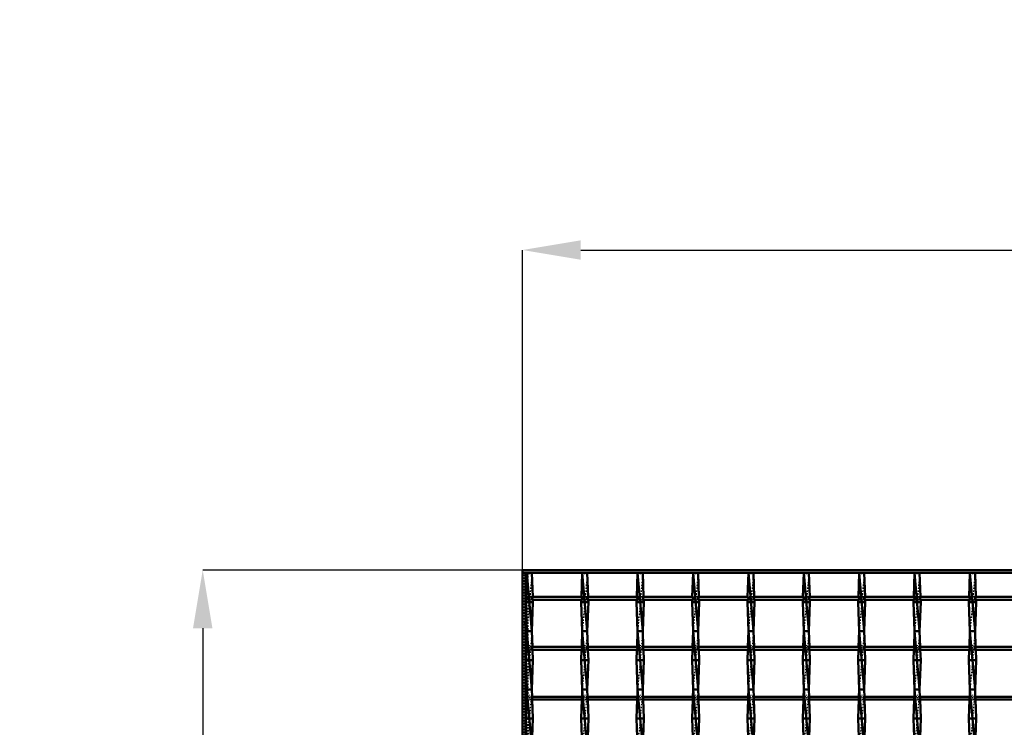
# Model space of a CAD drawing. Header units: millimetres. Extents: x -846 to 532, y -500 to 878.
# Tile 23 of 25: x -846 to -169, y 392 to 878. Entities that reach past the tile are written whole.
import ezdxf

# ---------------------------------------------------------------- set-up
doc = ezdxf.new("R2010")
doc.units = ezdxf.units.MM
doc.linetypes.add('Center', pattern=[1.5, 0.45, -0.5, 0.05, -0.5])
doc.linetypes.add('Dashed', pattern=[2, 1, -1])
for name, color, linetype, lineweight in [('2d ConnectionPoints', 7, 'Continuous', 50), ('AM_0', 7, 'Continuous', 50), ('AM_5', 3, 'Continuous', 25), ('AM_7', 7, 'Center', 25), ('AM_9', 6, 'Dashed', 25)]:
    doc.layers.add(name, color=color, linetype=linetype, lineweight=lineweight)
doc.dimstyles.new('ISO-25', dxfattribs={"dimtxt": 2.5, "dimasz": 2.5, "dimexe": 1.25, "dimexo": 0.625, "dimtad": 1, "dimtxsty": 'Standard', "dimcen": 2.5, "dimadec": 0, "dimazin": 0, "dimtfac": 1, "dimtmove": 0, "dimatfit": 3, "dimfxl": 1, "dimarcsym": 0})

# ---------------------------------------------------------------- blocks, each defined once
blk = doc.blocks.new('3_jmf7zim00uh4y213qtrdlx7em________0_in_LSSP23034382111000100035010_4')
at = {"layer": 'AM_0'}
for p, q in [((-497.03, 498), (-497.62, 481.62)), ((-497.03, 498), (-493.57, 458)), ((-493.57, 498), (-497.03, 498)), ((-493.57, 498), (-492.98, 481.62)), ((-497.69, 479.62), (-497.75, 478)), ((-492.85, 478), (-497.75, 478)), ((-497.75, 478), (-497.03, 458)), ((-492.85, 478), (-493.57, 458)), ((-492.91, 479.62), (-492.85, 478)), ((-497.03, 458), (-497.42, 447.29)), ((-493.57, 458), (-497.03, 458)), ((-497.03, 458), (-493.57, 418)), ((-493.57, 458), (-493.18, 447.29)), ((-497.49, 445.29), (-497.75, 438)), ((-493.11, 445.29), (-492.85, 438)), ((-497.75, 438), (-497.03, 418)), ((-492.85, 438), (-497.75, 438)), ((-492.85, 438), (-493.57, 418)), ((-497.03, 418), (-497.21, 412.96)), ((-493.57, 418), (-497.03, 418)), ((-497.03, 418), (-493.57, 378)), ((-493.57, 418), (-493.39, 412.96)), ((-497.29, 410.96), (-497.75, 398)), ((-493.31, 410.96), (-492.85, 398)), ((-497.75, 398), (-497.06, 378.63)), ((-492.85, 398), (-497.75, 398)), ((-492.85, 398), (-493.54, 378.63))]:
    blk.add_line(p, q, dxfattribs=at)
at = {"layer": 'AM_9'}
for p, q in [((-493.57, 498), (-497.03, 458)), ((-497.62, 481.62), (-497.69, 479.62)), ((-492.98, 481.62), (-492.91, 479.62)), ((-493.57, 458), (-497.03, 418)), ((-497.42, 447.29), (-497.49, 445.29)), ((-493.18, 447.29), (-493.11, 445.29)), ((-493.57, 418), (-497.03, 378)), ((-497.21, 412.96), (-497.29, 410.96)), ((-493.39, 412.96), (-493.31, 410.96))]:
    blk.add_line(p, q, dxfattribs=at)
blk = doc.blocks.new('4_0ent8qy65j3mjumj5evp2ehra________0_in_LSSP23034382111000100035010_4')
at = {"layer": 'AM_0'}
for p, q in [((-458.93, 498), (-459.52, 481.62)), ((-458.93, 498), (-455.47, 458)), ((-455.47, 498), (-458.93, 498)), ((-455.47, 498), (-454.88, 481.62)), ((-459.59, 479.62), (-459.65, 478)), ((-454.75, 478), (-459.65, 478)), ((-459.65, 478), (-458.93, 458)), ((-454.75, 478), (-455.47, 458)), ((-454.81, 479.62), (-454.75, 478)), ((-458.93, 458), (-459.32, 447.29)), ((-455.47, 458), (-458.93, 458)), ((-458.93, 458), (-455.47, 418)), ((-455.47, 458), (-455.08, 447.29)), ((-459.39, 445.29), (-459.65, 438)), ((-455.01, 445.29), (-454.75, 438)), ((-459.65, 438), (-458.93, 418)), ((-454.75, 438), (-459.65, 438)), ((-454.75, 438), (-455.47, 418)), ((-458.93, 418), (-459.11, 412.96)), ((-455.47, 418), (-458.93, 418)), ((-458.93, 418), (-455.47, 378)), ((-455.47, 418), (-455.29, 412.96)), ((-459.19, 410.96), (-459.65, 398)), ((-455.21, 410.96), (-454.75, 398)), ((-459.65, 398), (-458.96, 378.63)), ((-454.75, 398), (-459.65, 398)), ((-454.75, 398), (-455.44, 378.63))]:
    blk.add_line(p, q, dxfattribs=at)
at = {"layer": 'AM_9'}
for p, q in [((-455.47, 498), (-458.93, 458)), ((-459.52, 481.62), (-459.59, 479.62)), ((-454.88, 481.62), (-454.81, 479.62)), ((-455.47, 458), (-458.93, 418)), ((-459.32, 447.29), (-459.39, 445.29)), ((-455.08, 447.29), (-455.01, 445.29)), ((-455.47, 418), (-458.93, 378)), ((-459.11, 412.96), (-459.19, 410.96)), ((-455.29, 412.96), (-455.21, 410.96))]:
    blk.add_line(p, q, dxfattribs=at)
blk = doc.blocks.new('5_xgnts8r4yzye22ken94gie0fa________0_in_LSSP23034382111000100035010_4')
at = {"layer": 'AM_0'}
for p, q in [((-420.83, 498), (-421.42, 481.62)), ((-420.83, 498), (-417.37, 458)), ((-417.37, 498), (-420.83, 498)), ((-417.37, 498), (-416.78, 481.62)), ((-421.49, 479.62), (-421.55, 478)), ((-416.65, 478), (-421.55, 478)), ((-421.55, 478), (-420.83, 458)), ((-416.65, 478), (-417.37, 458)), ((-416.71, 479.62), (-416.65, 478)), ((-420.83, 458), (-421.22, 447.29)), ((-417.37, 458), (-420.83, 458)), ((-420.83, 458), (-417.37, 418)), ((-417.37, 458), (-416.98, 447.29)), ((-421.29, 445.29), (-421.55, 438)), ((-416.91, 445.29), (-416.65, 438)), ((-421.55, 438), (-420.83, 418)), ((-416.65, 438), (-421.55, 438)), ((-416.65, 438), (-417.37, 418)), ((-420.83, 418), (-421.01, 412.96)), ((-417.37, 418), (-420.83, 418)), ((-420.83, 418), (-417.37, 378)), ((-417.37, 418), (-417.19, 412.96)), ((-421.09, 410.96), (-421.55, 398)), ((-417.11, 410.96), (-416.65, 398)), ((-416.65, 398), (-421.55, 398)), ((-421.55, 398), (-420.86, 378.63)), ((-416.65, 398), (-417.34, 378.63))]:
    blk.add_line(p, q, dxfattribs=at)
at = {"layer": 'AM_9'}
for p, q in [((-417.37, 498), (-420.83, 458)), ((-421.42, 481.62), (-421.49, 479.62)), ((-416.78, 481.62), (-416.71, 479.62)), ((-417.37, 458), (-420.83, 418)), ((-421.22, 447.29), (-421.29, 445.29)), ((-416.98, 447.29), (-416.91, 445.29)), ((-417.37, 418), (-420.83, 378)), ((-421.01, 412.96), (-421.09, 410.96)), ((-417.19, 412.96), (-417.11, 410.96))]:
    blk.add_line(p, q, dxfattribs=at)
blk = doc.blocks.new('6_eud848mx5cnmzd3usw3zmjzfd________0_in_LSSP23034382111000100035010_4')
at = {"layer": 'AM_0'}
for p, q in [((-382.73, 498), (-383.32, 481.62)), ((-382.73, 498), (-379.27, 458)), ((-379.27, 498), (-382.73, 498)), ((-379.27, 498), (-378.68, 481.62)), ((-383.39, 479.62), (-383.45, 478)), ((-378.55, 478), (-383.45, 478)), ((-383.45, 478), (-382.73, 458)), ((-378.55, 478), (-379.27, 458)), ((-378.61, 479.62), (-378.55, 478)), ((-382.73, 458), (-383.12, 447.29)), ((-379.27, 458), (-382.73, 458)), ((-382.73, 458), (-379.27, 418)), ((-379.27, 458), (-378.88, 447.29)), ((-383.19, 445.29), (-383.45, 438)), ((-378.81, 445.29), (-378.55, 438)), ((-383.45, 438), (-382.73, 418)), ((-378.55, 438), (-383.45, 438)), ((-378.55, 438), (-379.27, 418)), ((-382.73, 418), (-382.91, 412.96)), ((-379.27, 418), (-382.73, 418)), ((-382.73, 418), (-379.27, 378)), ((-379.27, 418), (-379.09, 412.96)), ((-382.99, 410.96), (-383.45, 398)), ((-379.01, 410.96), (-378.55, 398)), ((-383.45, 398), (-382.76, 378.63)), ((-378.55, 398), (-383.45, 398)), ((-378.55, 398), (-379.24, 378.63))]:
    blk.add_line(p, q, dxfattribs=at)
at = {"layer": 'AM_9'}
for p, q in [((-379.27, 498), (-382.73, 458)), ((-383.32, 481.62), (-383.39, 479.62)), ((-378.68, 481.62), (-378.61, 479.62)), ((-379.27, 458), (-382.73, 418)), ((-383.12, 447.29), (-383.19, 445.29)), ((-378.88, 447.29), (-378.81, 445.29)), ((-379.27, 418), (-382.73, 378)), ((-382.91, 412.96), (-382.99, 410.96)), ((-379.09, 412.96), (-379.01, 410.96))]:
    blk.add_line(p, q, dxfattribs=at)
blk = doc.blocks.new('7_k6i1l1n6iofbzkxecq22ui89a________0_in_LSSP23034382111000100035010_4')
at = {"layer": 'AM_0'}
for p, q in [((-344.63, 498), (-345.22, 481.62)), ((-344.63, 498), (-341.17, 458)), ((-341.17, 498), (-344.63, 498)), ((-341.17, 498), (-340.58, 481.62)), ((-345.29, 479.62), (-345.35, 478)), ((-340.45, 478), (-345.35, 478)), ((-345.35, 478), (-344.63, 458)), ((-340.45, 478), (-341.17, 458)), ((-340.51, 479.62), (-340.45, 478)), ((-344.63, 458), (-345.02, 447.29)), ((-341.17, 458), (-344.63, 458)), ((-344.63, 458), (-341.17, 418)), ((-341.17, 458), (-340.78, 447.29)), ((-345.09, 445.29), (-345.35, 438)), ((-340.71, 445.29), (-340.45, 438)), ((-345.35, 438), (-344.63, 418)), ((-340.45, 438), (-345.35, 438)), ((-340.45, 438), (-341.17, 418)), ((-344.63, 418), (-344.81, 412.96)), ((-341.17, 418), (-344.63, 418)), ((-344.63, 418), (-341.17, 378)), ((-341.17, 418), (-340.99, 412.96)), ((-344.89, 410.96), (-345.35, 398)), ((-340.91, 410.96), (-340.45, 398)), ((-345.35, 398), (-344.66, 378.63)), ((-340.45, 398), (-345.35, 398)), ((-340.45, 398), (-341.14, 378.63))]:
    blk.add_line(p, q, dxfattribs=at)
at = {"layer": 'AM_9'}
for p, q in [((-341.17, 498), (-344.63, 458)), ((-345.22, 481.62), (-345.29, 479.62)), ((-340.58, 481.62), (-340.51, 479.62)), ((-341.17, 458), (-344.63, 418)), ((-345.02, 447.29), (-345.09, 445.29)), ((-340.78, 447.29), (-340.71, 445.29)), ((-341.17, 418), (-344.63, 378)), ((-344.81, 412.96), (-344.89, 410.96)), ((-340.99, 412.96), (-340.91, 410.96))]:
    blk.add_line(p, q, dxfattribs=at)
blk = doc.blocks.new('8_akztkkjdw3zo6nc8800x7fabi________0_in_LSSP23034382111000100035010_4')
at = {"layer": 'AM_0'}
for p, q in [((-306.53, 498), (-307.12, 481.62)), ((-306.53, 498), (-303.07, 458)), ((-303.07, 498), (-306.53, 498)), ((-303.07, 498), (-302.48, 481.62)), ((-307.19, 479.62), (-307.25, 478)), ((-302.35, 478), (-307.25, 478)), ((-307.25, 478), (-306.53, 458)), ((-302.35, 478), (-303.07, 458)), ((-302.41, 479.62), (-302.35, 478)), ((-306.53, 458), (-306.92, 447.29)), ((-303.07, 458), (-306.53, 458)), ((-306.53, 458), (-303.07, 418)), ((-303.07, 458), (-302.68, 447.29)), ((-306.99, 445.29), (-307.25, 438)), ((-302.61, 445.29), (-302.35, 438)), ((-307.25, 438), (-306.53, 418)), ((-302.35, 438), (-307.25, 438)), ((-302.35, 438), (-303.07, 418)), ((-306.53, 418), (-306.71, 412.96)), ((-306.53, 418), (-303.07, 378)), ((-303.07, 418), (-306.53, 418)), ((-303.07, 418), (-302.89, 412.96)), ((-306.79, 410.96), (-307.25, 398)), ((-302.81, 410.96), (-302.35, 398)), ((-302.35, 398), (-307.25, 398)), ((-307.25, 398), (-306.56, 378.63)), ((-302.35, 398), (-303.04, 378.63))]:
    blk.add_line(p, q, dxfattribs=at)
at = {"layer": 'AM_9'}
for p, q in [((-303.07, 498), (-306.53, 458)), ((-307.12, 481.62), (-307.19, 479.62)), ((-302.48, 481.62), (-302.41, 479.62)), ((-303.07, 458), (-306.53, 418)), ((-306.92, 447.29), (-306.99, 445.29)), ((-302.68, 447.29), (-302.61, 445.29)), ((-303.07, 418), (-306.53, 378)), ((-306.71, 412.96), (-306.79, 410.96)), ((-302.89, 412.96), (-302.81, 410.96))]:
    blk.add_line(p, q, dxfattribs=at)
blk = doc.blocks.new('9_pajd35x818bkf4yshofziqwor________0_in_LSSP23034382111000100035010_4')
at = {"layer": 'AM_0'}
for p, q in [((-268.43, 498), (-269.02, 481.62)), ((-268.43, 498), (-264.97, 458)), ((-264.97, 498), (-268.43, 498)), ((-264.97, 498), (-264.38, 481.62)), ((-269.09, 479.62), (-269.15, 478)), ((-264.25, 478), (-269.15, 478)), ((-269.15, 478), (-268.43, 458)), ((-264.25, 478), (-264.97, 458)), ((-264.31, 479.62), (-264.25, 478)), ((-268.43, 458), (-268.82, 447.29)), ((-264.97, 458), (-268.43, 458)), ((-268.43, 458), (-264.97, 418)), ((-264.97, 458), (-264.58, 447.29)), ((-268.89, 445.29), (-269.15, 438)), ((-264.51, 445.29), (-264.25, 438)), ((-269.15, 438), (-268.43, 418)), ((-264.25, 438), (-269.15, 438)), ((-264.25, 438), (-264.97, 418)), ((-268.43, 418), (-268.61, 412.96)), ((-264.97, 418), (-268.43, 418)), ((-268.43, 418), (-264.97, 378)), ((-264.97, 418), (-264.79, 412.96)), ((-268.69, 410.96), (-269.15, 398)), ((-264.71, 410.96), (-264.25, 398)), ((-264.25, 398), (-269.15, 398)), ((-269.15, 398), (-268.46, 378.63)), ((-264.25, 398), (-264.94, 378.63))]:
    blk.add_line(p, q, dxfattribs=at)
at = {"layer": 'AM_9'}
for p, q in [((-264.97, 498), (-268.43, 458)), ((-269.02, 481.62), (-269.09, 479.62)), ((-264.38, 481.62), (-264.31, 479.62)), ((-264.97, 458), (-268.43, 418)), ((-268.82, 447.29), (-268.89, 445.29)), ((-264.58, 447.29), (-264.51, 445.29)), ((-264.97, 418), (-268.43, 378)), ((-268.61, 412.96), (-268.69, 410.96)), ((-264.79, 412.96), (-264.71, 410.96))]:
    blk.add_line(p, q, dxfattribs=at)
blk = doc.blocks.new('10_tebfaf77lvoxcjf3449m0jhwm________0_in_LSSP23034382111000100035010_4')
at = {"layer": 'AM_0'}
for p, q in [((-230.33, 498), (-230.92, 481.62)), ((-230.33, 498), (-226.87, 458)), ((-226.87, 498), (-230.33, 498)), ((-226.87, 498), (-226.28, 481.62)), ((-230.99, 479.62), (-231.05, 478)), ((-226.15, 478), (-231.05, 478)), ((-231.05, 478), (-230.33, 458)), ((-226.15, 478), (-226.87, 458)), ((-226.21, 479.62), (-226.15, 478)), ((-230.33, 458), (-230.72, 447.29)), ((-226.87, 458), (-230.33, 458)), ((-230.33, 458), (-226.87, 418)), ((-226.87, 458), (-226.48, 447.29)), ((-230.79, 445.29), (-231.05, 438)), ((-226.41, 445.29), (-226.15, 438)), ((-231.05, 438), (-230.33, 418)), ((-226.15, 438), (-231.05, 438)), ((-226.15, 438), (-226.87, 418)), ((-230.33, 418), (-230.51, 412.96)), ((-230.33, 418), (-226.87, 378)), ((-226.87, 418), (-230.33, 418)), ((-226.87, 418), (-226.69, 412.96)), ((-230.59, 410.96), (-231.05, 398)), ((-226.61, 410.96), (-226.15, 398)), ((-226.15, 398), (-231.05, 398)), ((-231.05, 398), (-230.36, 378.63)), ((-226.15, 398), (-226.84, 378.63))]:
    blk.add_line(p, q, dxfattribs=at)
at = {"layer": 'AM_9'}
for p, q in [((-226.87, 498), (-230.33, 458)), ((-230.92, 481.62), (-230.99, 479.62)), ((-226.28, 481.62), (-226.21, 479.62)), ((-226.87, 458), (-230.33, 418)), ((-230.72, 447.29), (-230.79, 445.29)), ((-226.48, 447.29), (-226.41, 445.29)), ((-226.87, 418), (-230.33, 378)), ((-230.51, 412.96), (-230.59, 410.96)), ((-226.69, 412.96), (-226.61, 410.96))]:
    blk.add_line(p, q, dxfattribs=at)
blk = doc.blocks.new('11_j7ka71h5haoka4n5qrk62uh4s________0_in_LSSP23034382111000100035010_4')
at = {"layer": 'AM_0'}
for p, q in [((-192.23, 498), (-192.82, 481.62)), ((-192.23, 498), (-188.77, 458)), ((-188.77, 498), (-192.23, 498)), ((-188.77, 498), (-188.18, 481.62)), ((-192.89, 479.62), (-192.95, 478)), ((-188.05, 478), (-192.95, 478)), ((-192.95, 478), (-192.23, 458)), ((-188.05, 478), (-188.77, 458)), ((-188.11, 479.62), (-188.05, 478)), ((-192.23, 458), (-192.62, 447.29)), ((-188.77, 458), (-192.23, 458)), ((-192.23, 458), (-188.77, 418)), ((-188.77, 458), (-188.38, 447.29)), ((-192.69, 445.29), (-192.95, 438)), ((-188.31, 445.29), (-188.05, 438)), ((-188.05, 438), (-192.95, 438)), ((-192.95, 438), (-192.23, 418)), ((-188.05, 438), (-188.77, 418)), ((-192.23, 418), (-192.41, 412.96)), ((-192.23, 418), (-188.77, 378)), ((-188.77, 418), (-192.23, 418)), ((-188.77, 418), (-188.59, 412.96)), ((-192.49, 410.96), (-192.95, 398)), ((-188.51, 410.96), (-188.05, 398)), ((-188.05, 398), (-192.95, 398)), ((-192.95, 398), (-192.26, 378.63)), ((-188.05, 398), (-188.74, 378.63))]:
    blk.add_line(p, q, dxfattribs=at)
at = {"layer": 'AM_9'}
for p, q in [((-188.77, 498), (-192.23, 458)), ((-192.82, 481.62), (-192.89, 479.62)), ((-188.18, 481.62), (-188.11, 479.62)), ((-188.77, 458), (-192.23, 418)), ((-192.62, 447.29), (-192.69, 445.29)), ((-188.38, 447.29), (-188.31, 445.29)), ((-188.77, 418), (-192.23, 378)), ((-192.41, 412.96), (-192.49, 410.96)), ((-188.59, 412.96), (-188.51, 410.96))]:
    blk.add_line(p, q, dxfattribs=at)
blk = doc.blocks.new('30_2scuxkq9wpqllvsj6or48z4hn________0_in_LSSP23034382111000100035010_4')
at = {"layer": 'AM_0'}
for p, q in [((-500, 500), (500, 500)), ((-500, 498), (-500, 500)), ((-500, 498), (500, 498))]:
    blk.add_line(p, q, dxfattribs=at)
blk = doc.blocks.new('57_4nzd2lw2e2s1dd6j2tiryu6ii________0_in_LSSP23034382111000100035010_4')
at = {"layer": 'AM_0'}
for p, q in [((-497.03, 412.96), (-498, 412.96)), ((-498, 412.96), (-498, 410.96)), ((-497.03, 410.96), (-498, 410.96)), ((-497.03, 412.96), (-497.03, 410.96)), ((-458.93, 412.96), (-493.57, 412.96)), ((-493.57, 410.96), (-493.57, 412.96)), ((-458.93, 410.96), (-493.57, 410.96)), ((-458.93, 412.96), (-458.93, 410.96)), ((-455.47, 410.96), (-455.47, 412.96)), ((-420.83, 412.96), (-455.47, 412.96)), ((-420.83, 410.96), (-455.47, 410.96)), ((-420.83, 412.96), (-420.83, 410.96)), ((-382.73, 412.96), (-417.37, 412.96)), ((-417.37, 410.96), (-417.37, 412.96)), ((-382.73, 410.96), (-417.37, 410.96)), ((-382.73, 412.96), (-382.73, 410.96)), ((-344.63, 412.96), (-379.27, 412.96)), ((-379.27, 410.96), (-379.27, 412.96)), ((-344.63, 410.96), (-379.27, 410.96)), ((-344.63, 412.96), (-344.63, 410.96)), ((-306.53, 412.96), (-341.17, 412.96)), ((-341.17, 410.96), (-341.17, 412.96)), ((-306.53, 410.96), (-341.17, 410.96)), ((-306.53, 412.96), (-306.53, 410.96)), ((-268.43, 412.96), (-303.07, 412.96)), ((-303.07, 410.96), (-303.07, 412.96)), ((-268.43, 410.96), (-303.07, 410.96)), ((-268.43, 412.96), (-268.43, 410.96)), ((-264.97, 410.96), (-264.97, 412.96)), ((-230.33, 412.96), (-264.97, 412.96)), ((-230.33, 410.96), (-264.97, 410.96)), ((-230.33, 412.96), (-230.33, 410.96)), ((-226.87, 410.96), (-226.87, 412.96)), ((-192.23, 412.96), (-226.87, 412.96)), ((-192.23, 410.96), (-226.87, 410.96)), ((-192.23, 412.96), (-192.23, 410.96)), ((-154.13, 412.96), (-188.77, 412.96)), ((-188.77, 410.96), (-188.77, 412.96)), ((-154.13, 410.96), (-188.77, 410.96))]:
    blk.add_line(p, q, dxfattribs=at)
at = {"layer": 'AM_7'}
for p, q in [((-495.3, 414.16), (-495.3, 409.76)), ((-457.2, 414.16), (-457.2, 409.76)), ((-419.1, 414.16), (-419.1, 409.76)), ((-381, 414.16), (-381, 409.76)), ((-342.9, 414.16), (-342.9, 409.76)), ((-304.8, 414.16), (-304.8, 409.76)), ((-266.7, 414.16), (-266.7, 409.76)), ((-228.6, 414.16), (-228.6, 409.76)), ((-190.5, 414.16), (-190.5, 409.76))]:
    blk.add_line(p, q, dxfattribs=at)
at = {"layer": 'AM_9'}
for p, q in [((-497.75, 412.96), (-497.75, 410.96)), ((-493.57, 412.96), (-497.03, 412.96)), ((-497.03, 410.96), (-493.57, 410.96)), ((-492.85, 410.96), (-492.85, 412.96)), ((-459.65, 412.96), (-459.65, 410.96)), ((-455.47, 412.96), (-458.93, 412.96)), ((-458.93, 410.96), (-455.47, 410.96)), ((-454.75, 410.96), (-454.75, 412.96)), ((-421.55, 412.96), (-421.55, 410.96)), ((-417.37, 412.96), (-420.83, 412.96)), ((-420.83, 410.96), (-417.37, 410.96)), ((-416.65, 410.96), (-416.65, 412.96)), ((-383.45, 412.96), (-383.45, 410.96)), ((-379.27, 412.96), (-382.73, 412.96)), ((-382.73, 410.96), (-379.27, 410.96)), ((-378.55, 410.96), (-378.55, 412.96)), ((-345.35, 412.96), (-345.35, 410.96)), ((-341.17, 412.96), (-344.63, 412.96)), ((-344.63, 410.96), (-341.17, 410.96)), ((-340.45, 410.96), (-340.45, 412.96)), ((-307.25, 412.96), (-307.25, 410.96)), ((-303.07, 412.96), (-306.53, 412.96)), ((-306.53, 410.96), (-303.07, 410.96)), ((-302.35, 410.96), (-302.35, 412.96)), ((-269.15, 412.96), (-269.15, 410.96)), ((-264.97, 412.96), (-268.43, 412.96)), ((-268.43, 410.96), (-264.97, 410.96)), ((-264.25, 410.96), (-264.25, 412.96)), ((-231.05, 412.96), (-231.05, 410.96)), ((-226.87, 412.96), (-230.33, 412.96)), ((-230.33, 410.96), (-226.87, 410.96)), ((-226.15, 410.96), (-226.15, 412.96)), ((-192.95, 412.96), (-192.95, 410.96)), ((-188.77, 412.96), (-192.23, 412.96)), ((-192.23, 410.96), (-188.77, 410.96)), ((-188.05, 410.96), (-188.05, 412.96))]:
    blk.add_line(p, q, dxfattribs=at)
blk = doc.blocks.new('58_zakro8bvtjg742osqkoj12tsi________0_in_LSSP23034382111000100035010_4')
at = {"layer": 'AM_0'}
for p, q in [((-497.03, 447.29), (-498, 447.29)), ((-498, 447.29), (-498, 445.29)), ((-497.03, 447.29), (-497.03, 445.29)), ((-493.57, 445.29), (-493.57, 447.29)), ((-458.93, 447.29), (-493.57, 447.29)), ((-458.93, 447.29), (-458.93, 445.29)), ((-420.83, 447.29), (-455.47, 447.29)), ((-455.47, 445.29), (-455.47, 447.29)), ((-420.83, 447.29), (-420.83, 445.29)), ((-382.73, 447.29), (-417.37, 447.29)), ((-417.37, 445.29), (-417.37, 447.29)), ((-382.73, 447.29), (-382.73, 445.29)), ((-344.63, 447.29), (-379.27, 447.29)), ((-379.27, 445.29), (-379.27, 447.29)), ((-344.63, 447.29), (-344.63, 445.29)), ((-306.53, 447.29), (-341.17, 447.29)), ((-341.17, 445.29), (-341.17, 447.29)), ((-306.53, 447.29), (-306.53, 445.29)), ((-268.43, 447.29), (-303.07, 447.29)), ((-303.07, 445.29), (-303.07, 447.29)), ((-268.43, 447.29), (-268.43, 445.29)), ((-264.97, 445.29), (-264.97, 447.29)), ((-230.33, 447.29), (-264.97, 447.29)), ((-230.33, 447.29), (-230.33, 445.29)), ((-226.87, 445.29), (-226.87, 447.29)), ((-192.23, 447.29), (-226.87, 447.29)), ((-192.23, 447.29), (-192.23, 445.29)), ((-154.13, 447.29), (-188.77, 447.29)), ((-188.77, 445.29), (-188.77, 447.29)), ((-497.03, 445.29), (-498, 445.29)), ((-458.93, 445.29), (-493.57, 445.29)), ((-420.83, 445.29), (-455.47, 445.29)), ((-382.73, 445.29), (-417.37, 445.29)), ((-344.63, 445.29), (-379.27, 445.29)), ((-306.53, 445.29), (-341.17, 445.29)), ((-268.43, 445.29), (-303.07, 445.29)), ((-230.33, 445.29), (-264.97, 445.29)), ((-192.23, 445.29), (-226.87, 445.29)), ((-154.13, 445.29), (-188.77, 445.29))]:
    blk.add_line(p, q, dxfattribs=at)
at = {"layer": 'AM_7'}
for p, q in [((-495.3, 448.49), (-495.3, 444.09)), ((-457.2, 448.49), (-457.2, 444.09)), ((-419.1, 448.49), (-419.1, 444.09)), ((-381, 448.49), (-381, 444.09)), ((-342.9, 448.49), (-342.9, 444.09)), ((-304.8, 448.49), (-304.8, 444.09)), ((-266.7, 448.49), (-266.7, 444.09)), ((-228.6, 448.49), (-228.6, 444.09)), ((-190.5, 448.49), (-190.5, 444.09))]:
    blk.add_line(p, q, dxfattribs=at)
at = {"layer": 'AM_9'}
for p, q in [((-497.75, 447.29), (-497.75, 445.29)), ((-493.57, 447.29), (-497.03, 447.29)), ((-492.85, 445.29), (-492.85, 447.29)), ((-459.65, 447.29), (-459.65, 445.29)), ((-455.47, 447.29), (-458.93, 447.29)), ((-454.75, 445.29), (-454.75, 447.29)), ((-421.55, 447.29), (-421.55, 445.29)), ((-417.37, 447.29), (-420.83, 447.29)), ((-416.65, 445.29), (-416.65, 447.29)), ((-383.45, 447.29), (-383.45, 445.29)), ((-379.27, 447.29), (-382.73, 447.29)), ((-378.55, 445.29), (-378.55, 447.29)), ((-345.35, 447.29), (-345.35, 445.29)), ((-341.17, 447.29), (-344.63, 447.29)), ((-340.45, 445.29), (-340.45, 447.29)), ((-307.25, 447.29), (-307.25, 445.29)), ((-303.07, 447.29), (-306.53, 447.29)), ((-302.35, 445.29), (-302.35, 447.29)), ((-269.15, 447.29), (-269.15, 445.29)), ((-264.97, 447.29), (-268.43, 447.29)), ((-264.25, 445.29), (-264.25, 447.29)), ((-231.05, 447.29), (-231.05, 445.29)), ((-226.87, 447.29), (-230.33, 447.29)), ((-226.15, 445.29), (-226.15, 447.29)), ((-192.95, 447.29), (-192.95, 445.29)), ((-188.77, 447.29), (-192.23, 447.29)), ((-188.05, 445.29), (-188.05, 447.29)), ((-497.03, 445.29), (-493.57, 445.29)), ((-458.93, 445.29), (-455.47, 445.29)), ((-420.83, 445.29), (-417.37, 445.29)), ((-382.73, 445.29), (-379.27, 445.29)), ((-344.63, 445.29), (-341.17, 445.29)), ((-306.53, 445.29), (-303.07, 445.29)), ((-268.43, 445.29), (-264.97, 445.29)), ((-230.33, 445.29), (-226.87, 445.29)), ((-192.23, 445.29), (-188.77, 445.29))]:
    blk.add_line(p, q, dxfattribs=at)
blk = doc.blocks.new('59_7khqd0iyvr698b312oz1llzua________0_in_LSSP23034382111000100035010_4')
at = {"layer": 'AM_0'}
for p, q in [((-497.03, 481.62), (-498, 481.62)), ((-498, 481.62), (-498, 479.62)), ((-497.03, 481.62), (-497.03, 479.62)), ((-458.93, 481.62), (-493.57, 481.62)), ((-493.57, 479.62), (-493.57, 481.62)), ((-458.93, 481.62), (-458.93, 479.62)), ((-420.83, 481.62), (-455.47, 481.62)), ((-455.47, 479.62), (-455.47, 481.62)), ((-420.83, 481.62), (-420.83, 479.62)), ((-382.73, 481.62), (-417.37, 481.62)), ((-417.37, 479.62), (-417.37, 481.62)), ((-382.73, 481.62), (-382.73, 479.62)), ((-344.63, 481.62), (-379.27, 481.62)), ((-379.27, 479.62), (-379.27, 481.62)), ((-344.63, 481.62), (-344.63, 479.62)), ((-306.53, 481.62), (-341.17, 481.62)), ((-341.17, 479.62), (-341.17, 481.62)), ((-306.53, 481.62), (-306.53, 479.62)), ((-268.43, 481.62), (-303.07, 481.62)), ((-303.07, 479.62), (-303.07, 481.62)), ((-268.43, 481.62), (-268.43, 479.62)), ((-264.97, 479.62), (-264.97, 481.62)), ((-230.33, 481.62), (-264.97, 481.62)), ((-230.33, 481.62), (-230.33, 479.62)), ((-226.87, 479.62), (-226.87, 481.62)), ((-192.23, 481.62), (-226.87, 481.62)), ((-192.23, 481.62), (-192.23, 479.62)), ((-154.13, 481.62), (-188.77, 481.62)), ((-188.77, 479.62), (-188.77, 481.62)), ((-497.03, 479.62), (-498, 479.62)), ((-458.93, 479.62), (-493.57, 479.62)), ((-420.83, 479.62), (-455.47, 479.62)), ((-382.73, 479.62), (-417.37, 479.62)), ((-344.63, 479.62), (-379.27, 479.62)), ((-306.53, 479.62), (-341.17, 479.62)), ((-268.43, 479.62), (-303.07, 479.62)), ((-230.33, 479.62), (-264.97, 479.62)), ((-192.23, 479.62), (-226.87, 479.62)), ((-154.13, 479.62), (-188.77, 479.62))]:
    blk.add_line(p, q, dxfattribs=at)
at = {"layer": 'AM_7'}
for p, q in [((-495.3, 482.82), (-495.3, 478.42)), ((-457.2, 482.82), (-457.2, 478.42)), ((-419.1, 482.82), (-419.1, 478.42)), ((-381, 482.82), (-381, 478.42)), ((-342.9, 482.82), (-342.9, 478.42)), ((-304.8, 482.82), (-304.8, 478.42)), ((-266.7, 482.82), (-266.7, 478.42)), ((-228.6, 482.82), (-228.6, 478.42)), ((-190.5, 482.82), (-190.5, 478.42))]:
    blk.add_line(p, q, dxfattribs=at)
at = {"layer": 'AM_9'}
for p, q in [((-497.75, 481.62), (-497.75, 479.62)), ((-493.57, 481.62), (-497.03, 481.62)), ((-492.85, 479.62), (-492.85, 481.62)), ((-459.65, 481.62), (-459.65, 479.62)), ((-455.47, 481.62), (-458.93, 481.62)), ((-454.75, 479.62), (-454.75, 481.62)), ((-421.55, 481.62), (-421.55, 479.62)), ((-417.37, 481.62), (-420.83, 481.62)), ((-416.65, 479.62), (-416.65, 481.62)), ((-383.45, 481.62), (-383.45, 479.62)), ((-379.27, 481.62), (-382.73, 481.62)), ((-378.55, 479.62), (-378.55, 481.62)), ((-345.35, 481.62), (-345.35, 479.62)), ((-341.17, 481.62), (-344.63, 481.62)), ((-340.45, 479.62), (-340.45, 481.62)), ((-307.25, 481.62), (-307.25, 479.62)), ((-303.07, 481.62), (-306.53, 481.62)), ((-302.35, 479.62), (-302.35, 481.62)), ((-269.15, 481.62), (-269.15, 479.62)), ((-264.97, 481.62), (-268.43, 481.62)), ((-264.25, 479.62), (-264.25, 481.62)), ((-231.05, 481.62), (-231.05, 479.62)), ((-226.87, 481.62), (-230.33, 481.62)), ((-226.15, 479.62), (-226.15, 481.62)), ((-192.95, 481.62), (-192.95, 479.62)), ((-188.77, 481.62), (-192.23, 481.62)), ((-188.05, 479.62), (-188.05, 481.62)), ((-497.03, 479.62), (-493.57, 479.62)), ((-458.93, 479.62), (-455.47, 479.62)), ((-420.83, 479.62), (-417.37, 479.62)), ((-382.73, 479.62), (-379.27, 479.62)), ((-344.63, 479.62), (-341.17, 479.62)), ((-306.53, 479.62), (-303.07, 479.62)), ((-268.43, 479.62), (-264.97, 479.62)), ((-230.33, 479.62), (-226.87, 479.62)), ((-192.23, 479.62), (-188.77, 479.62))]:
    blk.add_line(p, q, dxfattribs=at)
blk = doc.blocks.new('60_9dlimw6j8ju9trr3x6yxzs3oj________0_in_LSSP23034382111000100035010_4')
at = {"layer": 'AM_0'}
for p, q in [((-500, -498), (-500, 498)), ((-498, 498), (-500, 498)), ((-498, -498), (-498, 498))]:
    blk.add_line(p, q, dxfattribs=at)
at = {"layer": 'AM_9'}
for p, q in [((-498.99, -498), (-498.99, 498)), ((-498.55, -498), (-498.55, 498)), ((-496.05, -495), (-496.05, 498))]:
    blk.add_line(p, q, dxfattribs=at)
blk = doc.blocks.new('*D61')
at = {"layer": 'AM_5', "color": 0, "lineweight": -2}
for p, q in [((-500, 500), (-720, 500)), ((-720, 460), (-720, 208.94)), ((-720, -460), (-720, -208.94)), ((-500, -500), (-720, -500))]:
    blk.add_line(p, q, dxfattribs=at)
at = {"layer": 'AM_5', "color": 0}
for points in [[(-713.33, 460), (-726.67, 460), (-720, 500)], [(-726.67, -460), (-713.33, -460), (-720, -500)]]:
    blk.add_solid(points, dxfattribs=at)
at = {"layer": 'Defpoints', "color": 0}
for p in [(-500, 500), (-720, -500), (-500, -500)]:
    blk.add_point(p, dxfattribs=at)
at = {"layer": 'AM_5', "color": 0, "insert": (-720, 0), "char_height": 40, "attachment_point": 5, "rotation": 90}
blk.add_mtext('B = 1000 mm', dxfattribs=at)
blk = doc.blocks.new('*D63')
at = {"layer": 'AM_5', "color": 0, "lineweight": -2}
for p, q in [((-500, 500), (-500, 720)), ((-460, 720), (460, 720)), ((500, 500), (500, 720))]:
    blk.add_line(p, q, dxfattribs=at)
at = {"layer": 'AM_5', "color": 0}
for points in [[(-460, 726.67), (-460, 713.33), (-500, 720)], [(460, 713.33), (460, 726.67), (500, 720)]]:
    blk.add_solid(points, dxfattribs=at)
at = {"layer": 'Defpoints', "color": 0}
for p in [(500, 720), (-500, 500), (500, 500)]:
    blk.add_point(p, dxfattribs=at)
at = {"layer": 'AM_5', "color": 0, "insert": (0, 752.42), "char_height": 40, "attachment_point": 5}
blk.add_mtext('L = 1000 mm', dxfattribs=at)

msp = doc.modelspace()

# ---------------------------------------------------------------- linework, layer by layer
at = {"layer": '2d ConnectionPoints'}
for p in [(-495.3, 498), (-495.3, 498), (-457.2, 498), (-457.2, 498), (-419.1, 498), (-419.1, 498), (-381, 498), (-381, 498), (-342.9, 498), (-342.9, 498), (-304.8, 498), (-304.8, 498), (-266.7, 498), (-266.7, 498), (-228.6, 498), (-228.6, 498), (-190.5, 498), (-190.5, 498), (-498, 480.62), (-498, 480.62), (-498, 463.455), (-498, 446.29), (-498, 446.29), (-498, 429.125), (-498, 411.96), (-498, 411.96), (-498, 394.795)]:
    msp.add_point(p, dxfattribs=at)

# ---------------------------------------------------------------- block references
for name in ['30_2scuxkq9wpqllvsj6or48z4hn________0_in_LSSP23034382111000100035010_4', '60_9dlimw6j8ju9trr3x6yxzs3oj________0_in_LSSP23034382111000100035010_4', '3_jmf7zim00uh4y213qtrdlx7em________0_in_LSSP23034382111000100035010_4', '4_0ent8qy65j3mjumj5evp2ehra________0_in_LSSP23034382111000100035010_4', '5_xgnts8r4yzye22ken94gie0fa________0_in_LSSP23034382111000100035010_4', '6_eud848mx5cnmzd3usw3zmjzfd________0_in_LSSP23034382111000100035010_4', '7_k6i1l1n6iofbzkxecq22ui89a________0_in_LSSP23034382111000100035010_4', '8_akztkkjdw3zo6nc8800x7fabi________0_in_LSSP23034382111000100035010_4', '9_pajd35x818bkf4yshofziqwor________0_in_LSSP23034382111000100035010_4', '10_tebfaf77lvoxcjf3449m0jhwm________0_in_LSSP23034382111000100035010_4', '11_j7ka71h5haoka4n5qrk62uh4s________0_in_LSSP23034382111000100035010_4', '59_7khqd0iyvr698b312oz1llzua________0_in_LSSP23034382111000100035010_4', '58_zakro8bvtjg742osqkoj12tsi________0_in_LSSP23034382111000100035010_4', '57_4nzd2lw2e2s1dd6j2tiryu6ii________0_in_LSSP23034382111000100035010_4']:
    msp.add_blockref(name, (0, 0))

# ---------------------------------------------------------------- dimensions: what is measured, and where the dimension line sits
at = {"layer": 'AM_5'}
dim = msp.add_linear_dim(base=(500, 720), p1=(-500, 500), p2=(500, 500), text='L = 1000 mm', dimstyle='ISO-25', override={"dimtxt": 40, "dimasz": 40, "dimexe": 0, "dimexo": 0, "dimgap": 12}, dxfattribs=at)
dim.commit()
dim.dimension.update_dxf_attribs({"geometry": '*D63', "text_midpoint": (0, 720), "dimtype": 160})
dim = msp.add_linear_dim(base=(-720, -500), p1=(-500, 500), p2=(-500, -500), angle=90, text='B = 1000 mm', dimstyle='ISO-25', override={"dimtxt": 40, "dimasz": 40, "dimexe": 0, "dimexo": 0, "dimgap": 12}, dxfattribs=at)
dim.commit()
dim.dimension.update_dxf_attribs({"geometry": '*D61', "text_midpoint": (-720, 0), "dimtype": 160, "text_rotation": 90})

doc.saveas('drawing.dxf')
